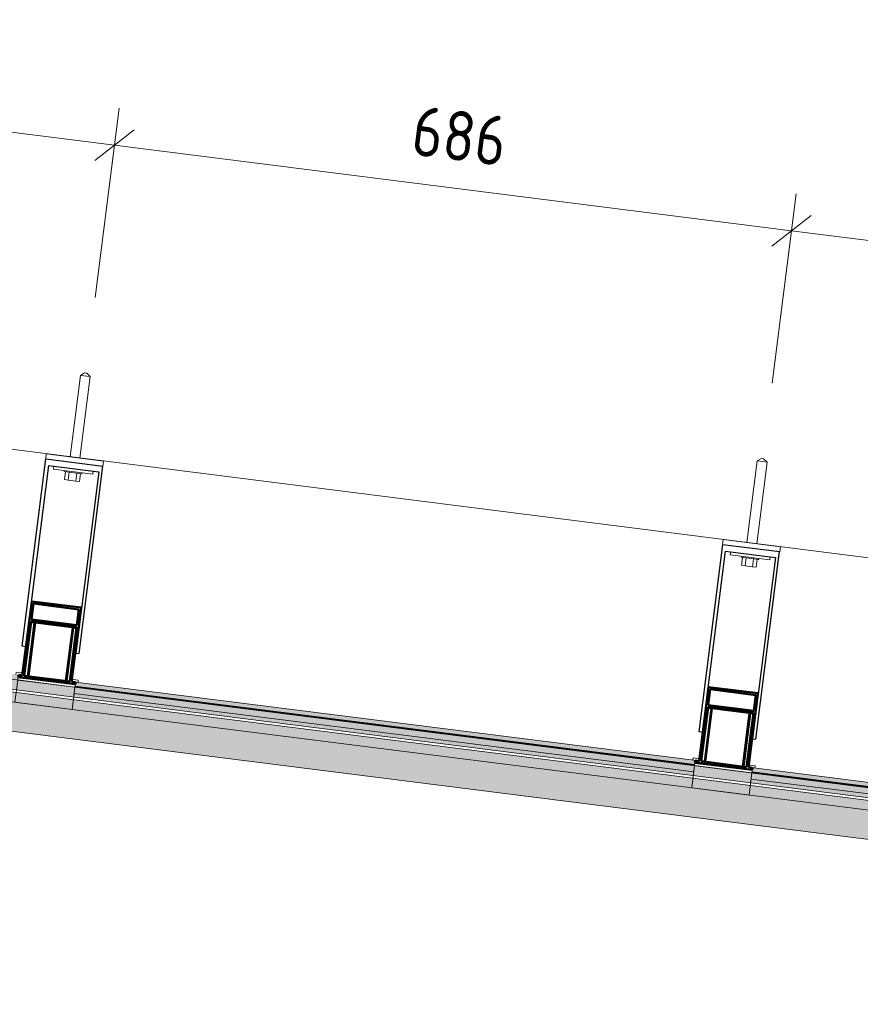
# Model space of a CAD drawing. Header units: millimetres. Extents: x 4014441 to 4046114, y 2378 to 8335946.
# Tile 63 of 71: x 4037477 to 4038322, y 8334917 to 8335907. Entities that reach past the tile are written whole.
import ezdxf

# ---------------------------------------------------------------- set-up
doc = ezdxf.new("R2010")
doc.units = ezdxf.units.MM
for name, color, linetype, lineweight in [('Обобщенные модели', 7, 'Continuous', 18), ('Размеры', 7, 'Continuous', 9), ('Размеры-25', 7, 'Continuous', 9), ('Тонкие линии', 7, 'Continuous', 18)]:
    doc.layers.add(name, color=color, linetype=linetype, lineweight=lineweight)
doc.styles.add('GOST Common_1', font='GOST_Common.ttf', dxfattribs={"width": 0.9, "height": 50})
doc.dimstyles.new('ADSK_Основной_2_0', dxfattribs={"dimscale": 304.8, "dimtxt": 50.28575, "dimasz": 0.115978, "dimexe": 0.123031, "dimexo": 0.246063, "dimgap": 0.04101, "dimtad": 1, "dimdec": 0, "dimzin": 0, "dimdsep": 46, "dimtxsty": 'GOST Common_1', "dimblk1": 'OBLIQUE', "dimblk2": 'OBLIQUE', "dimsah": 1, "dimcen": 0.09, "dimdle": 0.123031, "dimazin": 0, "dimtfac": 1, "dimtdec": 4, "dimtix": 1, "dimtmove": 0, "dimatfit": 3, "dimfxl": 1, "dimtvp": 1, "dimtfill": 1, "dimtolj": 1, "dimtzin": 0, "dimarcsym": 2})

# ---------------------------------------------------------------- blocks, each defined once
blk = doc.blocks.new('HILTI_s_Композит_тип_Ко - Тип КоБ D2-21033981-Разрез 9-9')
at = {"layer": 'Обобщенные модели', "true_color": 0xf7fbf5}
h = blk.add_hatch(color=7, dxfattribs=at)
h.paths.add_polyline_path([(4501316, 8334968.9), (4501316.12, 8334969.82), (4501243.91, 8334978.95), (4501243.94, 8334978.01), (4501315.74, 8334968.93)])
h.paths.add_polyline_path([(4501186.25, 8334985.31), (4501186.09, 8334986.26), (4500563.68, 8335064.98), (4500563.81, 8335064.08), (4501186.21, 8334985.32)])
h.paths.add_polyline_path([(4500506.03, 8335071.39), (4500505.87, 8335072.29), (4499883.45, 8335151.01), (4499883.59, 8335150.16), (4500505.98, 8335071.4)])
h.paths.add_polyline_path([(4499825.8, 8335157.47), (4499825.64, 8335158.33), (4499203.22, 8335237.05), (4499203.36, 8335236.24), (4499825.76, 8335157.48)])
h.paths.add_polyline_path([(4499145.58, 8335243.55), (4499145.42, 8335244.36), (4498522.99, 8335323.08), (4498523.13, 8335322.32), (4499145.53, 8335243.56)])
h.paths.add_polyline_path([(4498465.35, 8335329.63), (4498465.19, 8335330.39), (4498394.99, 8335339.27), (4498395.17, 8335338.52), (4498465.31, 8335329.64)])
blk.add_hatch(color=7, dxfattribs=at).paths.add_polyline_path([(4501316.12, 8334969.82), (4501316.53, 8334973.8), (4501244.39, 8334982.75), (4501244.04, 8334980.78), (4501186.6, 8334988.05), (4501186.85, 8334990.03), (4500564.17, 8335068.83), (4500563.81, 8335066.86), (4500506.38, 8335074.13), (4500506.63, 8335076.11), (4499883.94, 8335154.91), (4499883.59, 8335152.94), (4499826.15, 8335160.21), (4499826.4, 8335162.19), (4499203.72, 8335240.99), (4499203.36, 8335239.02), (4499145.93, 8335246.29), (4499146.18, 8335248.27), (4498523.49, 8335327.05), (4498523.13, 8335325.1), (4498465.71, 8335332.41), (4498465.7, 8335334.36), (4498395.49, 8335343.23), (4498395.17, 8335339.24), (4498465.45, 8335330.36), (4498465.7, 8335331.51), (4498523.13, 8335324.25), (4498523.24, 8335323.05), (4499145.68, 8335244.32), (4499145.93, 8335245.43), (4499203.36, 8335238.17), (4499203.47, 8335237.01), (4499825.91, 8335158.29), (4499826.15, 8335159.35), (4499883.59, 8335152.09), (4499883.59, 8335151), (4500506.15, 8335072.33), (4500506.38, 8335073.27), (4500563.81, 8335066.01), (4500563.81, 8335064.97), (4501186.37, 8334986.23), (4501186.6, 8334987.2), (4501244.04, 8334979.93), (4501244.04, 8334978.94), (4501315.74, 8334969.87)])
at = {"layer": 'Обобщенные модели'}
for p, q in [((4499203.22, 8335237.05), (4499825.91, 8335158.29)), ((4499203.72, 8335241.02), (4499830.38, 8335161.76)), ((4499879.98, 8335155.49), (4500510.61, 8335075.73)), ((4499883.45, 8335151.01), (4500506.14, 8335072.26))]:
    blk.add_line(p, q, dxfattribs=at)
blk = doc.blocks.new('HILTI_s_Профиль_MFT-RP - Усиленный профиль MFT-RP-58 77x50 L-21566273-Разрез 9-9')
at = {"layer": 'Обобщенные модели', "lineweight": 50}
for p, q in [((4501200.24, 8335063.94), (4501190.82, 8334989.53)), ((4501199.96, 8335045.83), (4501201.97, 8335061.7)), ((4501249.84, 8335057.66), (4501200.24, 8335063.94)), ((4501201.97, 8335061.7), (4501247.6, 8335055.93)), ((4501240.42, 8334983.25), (4501249.84, 8335057.66)), ((4501247.6, 8335055.93), (4501245.6, 8335040.05)), ((4501192.8, 8334989.28), (4501199.71, 8335043.84)), ((4501199.71, 8335043.84), (4501245.34, 8335038.07)), ((4501245.6, 8335040.05), (4501199.96, 8335045.83)), ((4501245.34, 8335038.07), (4501238.44, 8334983.5)), ((4501186.85, 8334990.03), (4501186.6, 8334988.05)), ((4501186.6, 8334988.05), (4501244.14, 8334980.77)), ((4501190.82, 8334989.53), (4501186.85, 8334990.03)), ((4501238.44, 8334983.5), (4501192.8, 8334989.28)), ((4501244.39, 8334982.75), (4501240.42, 8334983.25)), ((4501244.14, 8334980.77), (4501244.39, 8334982.75))]:
    blk.add_line(p, q, dxfattribs=at)
blk = doc.blocks.new('HILTI_s_Соединитель_профилей_MFT-RPC - Соединитель профилей MFT-RPC-V193-Разрез 9-9')
at = {"layer": 'Обобщенные модели', "lineweight": 25}
for p, q in [((4499842.01, 8335214.65), (4499835.23, 8335161.08)), ((4499839.1, 8335215.02), (4499842.01, 8335214.65)), ((4499842.01, 8335214.65), (4499843.04, 8335214.52)), ((4499843.04, 8335214.52), (4499836.26, 8335160.94)), ((4499843.58, 8335214.45), (4499836.8, 8335160.88)), ((4499843.04, 8335214.52), (4499843.58, 8335214.45)), ((4499843.58, 8335214.45), (4499880.33, 8335209.8)), ((4499880.33, 8335209.8), (4499873.55, 8335156.23)), ((4499880.86, 8335209.73), (4499874.08, 8335156.16)), ((4499881.9, 8335209.6), (4499875.12, 8335156.03)), ((4499880.33, 8335209.8), (4499880.86, 8335209.73)), ((4499880.86, 8335209.73), (4499881.9, 8335209.6)), ((4499881.9, 8335209.6), (4499884.81, 8335209.23))]:
    blk.add_line(p, q, dxfattribs=at)
blk = doc.blocks.new('HILTI_s_Соединитель_профилей_MFT-RPC - Соединитель профилей MFT-RPC-V194-Разрез 9-9')
at = {"layer": 'Обобщенные модели', "lineweight": 25}
for p, q in [((4499161.78, 8335300.73), (4499155, 8335247.16)), ((4499162.82, 8335300.6), (4499156.04, 8335247.02)), ((4499163.35, 8335300.53), (4499156.57, 8335246.96)), ((4499158.87, 8335301.1), (4499161.78, 8335300.73)), ((4499161.78, 8335300.73), (4499162.82, 8335300.6)), ((4499162.82, 8335300.6), (4499163.35, 8335300.53)), ((4499163.35, 8335300.53), (4499200.1, 8335295.88)), ((4499200.1, 8335295.88), (4499193.32, 8335242.31)), ((4499200.64, 8335295.81), (4499193.86, 8335242.24)), ((4499201.67, 8335295.68), (4499194.89, 8335242.11)), ((4499200.1, 8335295.88), (4499200.64, 8335295.81)), ((4499200.64, 8335295.81), (4499201.67, 8335295.68)), ((4499201.67, 8335295.68), (4499204.58, 8335295.31))]:
    blk.add_line(p, q, dxfattribs=at)
blk = doc.blocks.new('S_Вентрешетки_Профиль внешний - Профиль крепежный-21268552-Разрез 9-9')
at = {"layer": 'Обобщенные модели', "true_color": 0x373f43}
h = blk.add_hatch(color=149, dxfattribs=at)
h.paths.add_polyline_path([(4501315.74, 8334962.19), (4501316.53, 8334968.43), (4501243.72, 8334977.4), (4501242.96, 8334971.4), (4501315.27, 8334962.25)])
h.paths.add_polyline_path([(4501185.41, 8334978.68), (4501186.05, 8334984.95), (4500563.49, 8335063.48), (4500562.73, 8335057.48), (4501183.02, 8334978.98)])
h.paths.add_polyline_path([(4500505.19, 8335064.76), (4500505.82, 8335071.03), (4499883.27, 8335149.56), (4499882.51, 8335143.56), (4500502.11, 8335065.15)])
h.paths.add_polyline_path([(4499824.96, 8335150.84), (4499825.6, 8335157.11), (4499203.04, 8335235.64), (4499202.28, 8335229.64), (4499824.2, 8335150.94)])
h.paths.add_polyline_path([(4499144.74, 8335236.92), (4499145.37, 8335243.19), (4498522.81, 8335321.72), (4498522.06, 8335315.72), (4499142.73, 8335237.17)])
h.paths.add_polyline_path([(4498464.51, 8335323), (4498465.19, 8335329.26), (4498394.83, 8335338.16), (4498394.06, 8335331.92), (4498461.43, 8335323.39)])
h = blk.add_hatch(color=149, dxfattribs=at)
h.paths.add_polyline_path([(4501316.53, 8334968.43), (4501316.53, 8334968.83), (4501243.8, 8334978.03), (4501243.94, 8334977.62), (4501316.12, 8334968.49)])
h.paths.add_polyline_path([(4501186.21, 8334984.93), (4501186.09, 8334985.34), (4500563.57, 8335064.11), (4500563.62, 8335063.71), (4501186.2, 8334984.93)])
h.paths.add_polyline_path([(4500505.98, 8335071.01), (4500505.87, 8335071.42), (4499883.34, 8335150.18), (4499883.4, 8335149.79), (4500505.98, 8335071.01)])
h.paths.add_polyline_path([(4499825.76, 8335157.09), (4499825.64, 8335157.49), (4499203.12, 8335236.27), (4499203.17, 8335235.87), (4499825.75, 8335157.09)])
h.paths.add_polyline_path([(4499145.53, 8335243.17), (4499145.42, 8335243.57), (4498522.87, 8335322.14), (4498522.95, 8335321.95), (4499145.53, 8335243.17)])
h.paths.add_polyline_path([(4498465.3, 8335329.25), (4498465.19, 8335329.65), (4498394.88, 8335338.55), (4498394.85, 8335338.16), (4498465.3, 8335329.25)])
h = blk.add_hatch(color=149, dxfattribs=at)
h.paths.add_polyline_path([(4501315.27, 8334958.43), (4501315.74, 8334962.19), (4501242.96, 8334971.4), (4501242.48, 8334967.64), (4501314.94, 8334958.47)])
h.paths.add_polyline_path([(4501184.94, 8334974.92), (4501185.41, 8334978.68), (4500562.73, 8335057.48), (4500562.26, 8335053.72), (4501182.33, 8334975.25)])
h.paths.add_polyline_path([(4500504.71, 8335061), (4500505.19, 8335064.76), (4499882.51, 8335143.56), (4499882.03, 8335139.8), (4500502.11, 8335061.33)])
h.paths.add_polyline_path([(4499824.49, 8335147.08), (4499824.96, 8335150.84), (4499202.28, 8335229.64), (4499201.81, 8335225.88), (4499824.2, 8335147.12)])
h.paths.add_polyline_path([(4499144.26, 8335233.16), (4499144.74, 8335236.92), (4498522.06, 8335315.72), (4498521.58, 8335311.96), (4499141.66, 8335233.49)])
h.paths.add_polyline_path([(4498464.04, 8335319.24), (4498464.51, 8335323), (4498394.04, 8335331.92), (4498393.59, 8335328.16), (4498461.43, 8335319.57)])
at = {"layer": 'Обобщенные модели'}
for p, q in [((4499203.07, 8335235.88), (4499825.75, 8335157.09)), ((4499825.75, 8335157.09), (4499203.07, 8335235.88)), ((4499825.8, 8335157.47), (4499203.12, 8335236.27)), ((4499824.96, 8335150.84), (4499202.28, 8335229.64)), ((4499883.3, 8335149.8), (4500505.98, 8335071.01)), ((4500505.98, 8335071.01), (4499883.3, 8335149.8)), ((4500506.03, 8335071.39), (4499883.44, 8335150.18)), ((4500505.19, 8335064.76), (4499882.51, 8335143.56))]:
    blk.add_line(p, q, dxfattribs=at)
blk = doc.blocks.new('S_Вентрешетки_Профиль внешний - Профиль крепежный-V195-Разрез 9-9')
at = {"layer": 'Обобщенные модели', "true_color": 0x373f43}
blk.add_hatch(color=149, dxfattribs=at).paths.add_polyline_path([(4501310.04, 8334917.14), (4501314.94, 8334955.84), (4498393.24, 8335325.56), (4498388.34, 8335286.87), (4501302.8, 8334918.06)])
at = {"layer": 'Обобщенные модели'}
for p, q in [((4498394.83, 8335338.16), (4501316.53, 8334968.43)), ((4498393.24, 8335325.56), (4501314.94, 8334955.84)), ((4501315.27, 8334958.43), (4498393.57, 8335328.16)), ((4501313.71, 8334946.11), (4498392.01, 8335315.84)), ((4501310.04, 8334917.14), (4498388.34, 8335286.87))]:
    blk.add_line(p, q, dxfattribs=at)
blk = doc.blocks.new('S_Вентрешетки_Профиль крепежный - Профиль крепежный-V197-Разрез 9-9')
at = {"layer": 'Обобщенные модели', "true_color": 0x373f43}
for points in [[(4499882.96, 8335147.18), (4499883.06, 8335149.8), (4499825.72, 8335156.84), (4499825.54, 8335154.44), (4499882.02, 8335147.3)], [(4499882.03, 8335139.8), (4499882.96, 8335147.18), (4499825.42, 8335154.46), (4499824.49, 8335147.08), (4499882.02, 8335139.8)], [(4499883.29, 8335149.77), (4499883.06, 8335149.85), (4499883.29, 8335149.78)]]:
    blk.add_hatch(color=149, dxfattribs=at).paths.add_polyline_path(points)
at = {"layer": 'Обобщенные модели'}
for p, q in [((4499822.93, 8335134.76), (4499825.76, 8335157.09)), ((4499825.42, 8335154.46), (4499825.75, 8335157.06)), ((4499825.75, 8335157.06), (4499825.76, 8335157.1)), ((4499826.04, 8335159.37), (4499825.76, 8335157.1)), ((4499825.76, 8335157.1), (4499883.3, 8335149.81)), ((4499825.76, 8335157.09), (4499883.3, 8335149.8)), ((4499883.59, 8335152.09), (4499826.04, 8335159.37)), ((4499824.49, 8335147.08), (4499825.42, 8335154.46)), ((4499880.47, 8335127.48), (4499883.3, 8335149.8)), ((4499882.96, 8335147.18), (4499882.03, 8335139.8)), ((4499883.29, 8335149.77), (4499882.96, 8335147.18)), ((4499883.3, 8335149.81), (4499883.29, 8335149.77)), ((4499883.3, 8335149.81), (4499883.59, 8335152.09)), ((4499880.47, 8335127.48), (4499822.93, 8335134.76))]:
    blk.add_line(p, q, dxfattribs=at)
blk = doc.blocks.new('S_Вентрешетки_Профиль крепежный - Профиль крепежный-V199-Разрез 9-9')
at = {"layer": 'Обобщенные модели', "true_color": 0x373f43}
for points in [[(4499201.81, 8335225.88), (4499202.74, 8335233.26), (4499145.2, 8335240.54), (4499144.26, 8335233.16), (4499196.42, 8335226.56)], [(4499202.74, 8335233.26), (4499202.8, 8335235.89), (4499145.5, 8335242.92), (4499145.2, 8335240.54), (4499199.12, 8335233.71)], [(4499203.07, 8335235.85), (4499202.8, 8335235.93), (4499203.06, 8335235.85)]]:
    blk.add_hatch(color=149, dxfattribs=at).paths.add_polyline_path(points)
at = {"layer": 'Обобщенные модели'}
for p, q in [((4499145.82, 8335245.45), (4499145.53, 8335243.18)), ((4499203.36, 8335238.17), (4499145.82, 8335245.45)), ((4499142.71, 8335220.84), (4499145.53, 8335243.17)), ((4499144.26, 8335233.16), (4499145.2, 8335240.54)), ((4499145.2, 8335240.54), (4499145.53, 8335243.14)), ((4499145.53, 8335243.18), (4499203.07, 8335235.89)), ((4499145.53, 8335243.14), (4499145.53, 8335243.18)), ((4499145.53, 8335243.17), (4499203.07, 8335235.88)), ((4499200.25, 8335213.56), (4499203.07, 8335235.88)), ((4499203.07, 8335235.85), (4499202.74, 8335233.26)), ((4499203.07, 8335235.89), (4499203.36, 8335238.17)), ((4499203.07, 8335235.89), (4499203.07, 8335235.85)), ((4499202.74, 8335233.26), (4499201.81, 8335225.88)), ((4499200.25, 8335213.56), (4499142.71, 8335220.84))]:
    blk.add_line(p, q, dxfattribs=at)
blk = doc.blocks.new('HILTI_s_Анкер_HRD-HF - HRD-HF 10x100-6062269-Разрез 9-9')
at = {"layer": 'Обобщенные модели'}
for p, q in [((4500568.93, 8335377.29), (4500558.56, 8335295.33)), ((4500568.48, 8335294.07), (4500578.85, 8335376.03)), ((4500573.23, 8335379.75), (4500568.93, 8335377.29)), ((4500568.93, 8335377.29), (4500578.85, 8335376.03)), ((4500573.23, 8335379.75), (4500575.3, 8335379.49)), ((4500578.85, 8335376.03), (4500575.3, 8335379.49)), ((4500552.78, 8335281.54), (4500552.66, 8335280.55)), ((4500552.66, 8335280.55), (4500552.96, 8335280.51)), ((4500570.51, 8335278.29), (4500552.66, 8335280.55)), ((4500553.14, 8335272.43), (4500554.14, 8335280.36)), ((4500557.86, 8335279.89), (4500556.86, 8335271.96)), ((4500565.31, 8335278.95), (4500564.3, 8335271.01)), ((4500569.03, 8335278.48), (4500568.03, 8335270.54)), ((4500570.21, 8335278.33), (4500570.51, 8335278.29)), ((4500570.51, 8335278.29), (4500570.64, 8335279.28)), ((4500556.86, 8335271.96), (4500553.14, 8335272.43)), ((4500564.3, 8335271.01), (4500556.86, 8335271.96)), ((4500568.03, 8335270.54), (4500564.3, 8335271.01))]:
    blk.add_line(p, q, dxfattribs=at)
blk = doc.blocks.new('HILTI_s_Анкер_HRD-HF - HRD-HF 10x100-V200-Разрез 9-9')
at = {"layer": 'Обобщенные модели'}
for p, q in [((4500552.78, 8335281.54), (4500552.66, 8335280.55)), ((4500552.66, 8335280.55), (4500552.96, 8335280.51)), ((4500552.96, 8335280.51), (4500552.66, 8335280.55)), ((4500570.21, 8335278.33), (4500570.51, 8335278.29)), ((4500570.51, 8335278.29), (4500570.21, 8335278.33)), ((4500570.51, 8335278.29), (4500570.64, 8335279.28))]:
    blk.add_line(p, q, dxfattribs=at)
blk = doc.blocks.new('HILTI_s_Кронштейн_MFT-RB_L - Усиленный кронштейн MFT-RB 190 L-21018783-Разрез 9-9')
at = {"layer": 'Обобщенные модели', "lineweight": 25}
for p, q in [((4500510.47, 8335104.86), (4500534.32, 8335293.35)), ((4500536.79, 8335286.59), (4500513.74, 8335104.44)), ((4500534.32, 8335293.35), (4500591.46, 8335286.12)), ((4500536.79, 8335286.59), (4500587.39, 8335280.19)), ((4500567.61, 8335097.63), (4500591.46, 8335286.12)), ((4500587.39, 8335280.19), (4500564.34, 8335098.04)), ((4500513.74, 8335104.44), (4500510.47, 8335104.86)), ((4500564.34, 8335098.04), (4500567.61, 8335097.63))]:
    blk.add_line(p, q, dxfattribs=at)
blk = doc.blocks.new('HILTI_s_Термомост_MFT-RBI_L - Термомост MFT-RBI 58x130x5 L-10740395-Разрез 9-9')
at = {"layer": 'Обобщенные модели'}
for p, q in [((4500534.75, 8335298.34), (4500534.12, 8335293.38)), ((4500534.75, 8335298.34), (4500592.29, 8335291.06)), ((4500591.66, 8335286.1), (4500534.12, 8335293.38)), ((4500591.66, 8335286.1), (4500592.29, 8335291.06))]:
    blk.add_line(p, q, dxfattribs=at)
blk = doc.blocks.new('HILTI_s_Шайба_MFT-BFW - Шайба MFT-BFW 30x40x3-6840739-Разрез 9-9')
at = {"layer": 'Обобщенные модели'}
for p, q in [((4500541.87, 8335282.92), (4500542.25, 8335285.9)), ((4500581.55, 8335277.9), (4500541.87, 8335282.92)), ((4500581.93, 8335280.88), (4500581.55, 8335277.9))]:
    blk.add_line(p, q, dxfattribs=at)
blk = doc.blocks.new('HILTI_s_Салазка_MFT-CCF - Салазка MFT-CCF S58-7804795-Разрез 9-9')
at = {"layer": 'Обобщенные модели', "flags": 128}
for points in [[(4500510.12, 8335076.53), (4500510.01, 8335076.39), (4500509.87, 8335076.27), (4500509.71, 8335076.18), (4500509.53, 8335076.11), (4500509.35, 8335076.09)], [(4500509.6, 8335078.04), (4500509.77, 8335077.97), (4500509.92, 8335077.86), (4500510.05, 8335077.73), (4500510.16, 8335077.58), (4500510.24, 8335077.42), (4500510.28, 8335077.24)], [(4500561.52, 8335069.48), (4500561.35, 8335069.56), (4500561.2, 8335069.66), (4500561.07, 8335069.79), (4500560.96, 8335069.94), (4500560.88, 8335070.11)], [(4500560.91, 8335070.83), (4500561, 8335070.99), (4500561.11, 8335071.14), (4500561.25, 8335071.25), (4500561.41, 8335071.35), (4500561.59, 8335071.41), (4500561.77, 8335071.44)]]:
    blk.add_lwpolyline(points, dxfattribs=at)
blk = doc.blocks.new('HILTI_s_Салазка_MFT-CCF - Салазка MFT-CCF S58-V213-Разрез 9-9')
at = {"layer": 'Обобщенные модели'}
for p, q in [((4499823.95, 8335162.57), (4499824.23, 8335164.78)), ((4499824.23, 8335164.78), (4499829.19, 8335164.16)), ((4499828.94, 8335162.17), (4499827.11, 8335162.4)), ((4499883.31, 8335155.29), (4499881.48, 8335155.52)), ((4499881.73, 8335157.51), (4499886.69, 8335156.88)), ((4499886.69, 8335156.88), (4499886.41, 8335154.67))]:
    blk.add_line(p, q, dxfattribs=at)
at = {"layer": 'Обобщенные модели', "flags": 128}
for points in [[(4499827.11, 8335162.4), (4499826.9, 8335162.41), (4499826.69, 8335162.38), (4499826.49, 8335162.31)], [(4499829.19, 8335164.16), (4499829.37, 8335164.12), (4499829.54, 8335164.04), (4499829.7, 8335163.94), (4499829.83, 8335163.81), (4499829.93, 8335163.66), (4499830.01, 8335163.5), (4499830.06, 8335163.32), (4499830.07, 8335163.13), (4499830.04, 8335162.95), (4499829.99, 8335162.77), (4499829.9, 8335162.61), (4499829.78, 8335162.47), (4499829.64, 8335162.35), (4499829.48, 8335162.26), (4499829.31, 8335162.19), (4499829.13, 8335162.17), (4499828.94, 8335162.17)], [(4499881.48, 8335155.52), (4499881.3, 8335155.56), (4499881.13, 8335155.64), (4499880.97, 8335155.74), (4499880.84, 8335155.87), (4499880.74, 8335156.02), (4499880.66, 8335156.19), (4499880.61, 8335156.37), (4499880.6, 8335156.55), (4499880.63, 8335156.73), (4499880.68, 8335156.91), (4499880.77, 8335157.07), (4499880.89, 8335157.21), (4499881.03, 8335157.33), (4499881.19, 8335157.43), (4499881.36, 8335157.49), (4499881.54, 8335157.52), (4499881.73, 8335157.51)], [(4499883.89, 8335155.05), (4499883.71, 8335155.16), (4499883.52, 8335155.25), (4499883.31, 8335155.29)]]:
    blk.add_lwpolyline(points, dxfattribs=at)
blk = doc.blocks.new('HILTI_s_Салазка_MFT-CCF - Салазка MFT-CCF S58-V214-Разрез 9-9')
at = {"layer": 'Обобщенные модели'}
for p, q in [((4499143.72, 8335248.6), (4499144.01, 8335250.86)), ((4499144.01, 8335250.86), (4499148.97, 8335250.24)), ((4499148.72, 8335248.25), (4499146.88, 8335248.48)), ((4499203.08, 8335241.37), (4499201.25, 8335241.6)), ((4499201.5, 8335243.59), (4499206.46, 8335242.96)), ((4499206.46, 8335242.96), (4499206.18, 8335240.7))]:
    blk.add_line(p, q, dxfattribs=at)
at = {"layer": 'Обобщенные модели', "flags": 128}
for points in [[(4499146.88, 8335248.48), (4499146.67, 8335248.49), (4499146.46, 8335248.46), (4499146.26, 8335248.39), (4499146.08, 8335248.28)], [(4499148.97, 8335250.24), (4499149.15, 8335250.2), (4499149.32, 8335250.12), (4499149.47, 8335250.02), (4499149.6, 8335249.89), (4499149.71, 8335249.74), (4499149.79, 8335249.57), (4499149.83, 8335249.4), (4499149.84, 8335249.21), (4499149.82, 8335249.03), (4499149.76, 8335248.85), (4499149.67, 8335248.69), (4499149.56, 8335248.55), (4499149.42, 8335248.43), (4499149.26, 8335248.34), (4499149.08, 8335248.27), (4499148.9, 8335248.25), (4499148.72, 8335248.25)], [(4499201.25, 8335241.6), (4499201.07, 8335241.64), (4499200.9, 8335241.72), (4499200.75, 8335241.82), (4499200.62, 8335241.95), (4499200.51, 8335242.1), (4499200.43, 8335242.27), (4499200.39, 8335242.45), (4499200.38, 8335242.63), (4499200.4, 8335242.81), (4499200.46, 8335242.99), (4499200.55, 8335243.15), (4499200.66, 8335243.29), (4499200.8, 8335243.41), (4499200.96, 8335243.51), (4499201.14, 8335243.57), (4499201.32, 8335243.6), (4499201.5, 8335243.59)], [(4499203.82, 8335240.98), (4499203.66, 8335241.13), (4499203.49, 8335241.24), (4499203.29, 8335241.33), (4499203.08, 8335241.37)]]:
    blk.add_lwpolyline(points, dxfattribs=at)
blk = doc.blocks.new('DIMBLOCK6-Разрез 9-9')
at = {"layer": 'Размеры-25'}
for p, q in [((4038233.59, 8335541.5), (4038257.69, 8335731.91)), ((4038252.98, 8335694.7), (4038233.59, 8335541.5)), ((4038933.21, 8335608.62), (4038252.98, 8335694.7)), ((4038913.82, 8335455.42), (4038937.91, 8335645.83)), ((4038933.21, 8335608.62), (4038913.82, 8335455.42))]:
    blk.add_line(p, q, dxfattribs=at)
at = {"layer": 'Размеры-25', "lineweight": 18}
for p, q in [((4038252.98, 8335694.7), (4038272.73, 8335710.02)), ((4038252.98, 8335694.7), (4038233.23, 8335679.39)), ((4038933.21, 8335608.62), (4038952.96, 8335623.94)), ((4038933.21, 8335608.62), (4038913.45, 8335593.31))]:
    blk.add_line(p, q, dxfattribs=at)
at = {"layer": 'Размеры-25', "color": 0, "insert": (4038555.94, 8335734.83), "char_height": 50, "width": 113.5265, "attachment_point": 1, "rotation": 352.78778, "line_spacing_factor": 1.022761, "style": 'GOST Common_1', "bg_fill": 3, "box_fill_scale": 1.25, "bg_fill_color": 256, "bg_fill_true_color": 13158600, "bg_fill_transparency": 0}
blk.add_mtext('686', dxfattribs=at)
blk = doc.blocks.new('_Oblique')
at = {"color": 0, "linetype": 'ByBlock', "lineweight": -2}
blk.add_line((-0.5, -0.5), (0.5, 0.5), dxfattribs=at)
blk = doc.blocks.new('DIMBLOCK7-Разрез 9-9')
at = {"layer": 'Размеры-25'}
for p, q in [((4037553.37, 8335627.58), (4037577.46, 8335817.98)), ((4037572.76, 8335780.78), (4037553.37, 8335627.58)), ((4038252.98, 8335694.7), (4037572.76, 8335780.78)), ((4038233.59, 8335541.5), (4038257.69, 8335731.91)), ((4038252.98, 8335694.7), (4038233.59, 8335541.5))]:
    blk.add_line(p, q, dxfattribs=at)
at = {"layer": 'Размеры-25', "lineweight": 18}
for p, q in [((4037572.76, 8335780.78), (4037592.51, 8335796.1)), ((4037572.76, 8335780.78), (4037553, 8335765.47)), ((4038252.98, 8335694.7), (4038272.73, 8335710.02)), ((4038252.98, 8335694.7), (4038233.23, 8335679.39))]:
    blk.add_line(p, q, dxfattribs=at)
at = {"layer": 'Размеры-25', "color": 0, "insert": (4037875.71, 8335820.91), "char_height": 50, "width": 113.5265, "attachment_point": 1, "rotation": 352.78778, "line_spacing_factor": 1.022761, "style": 'GOST Common_1', "bg_fill": 3, "box_fill_scale": 1.25, "bg_fill_color": 256, "bg_fill_true_color": 13158600, "bg_fill_transparency": 0}
blk.add_mtext('686', dxfattribs=at)
blk = doc.blocks.new('DIMBLOCK8-Разрез 9-9')
at = {"layer": 'Размеры-25'}
for p, q in [((4036873.14, 8335713.66), (4036897.24, 8335904.06)), ((4037572.76, 8335780.78), (4036855.33, 8335871.57)), ((4036892.53, 8335866.86), (4036873.14, 8335713.66)), ((4037553.37, 8335627.58), (4037577.46, 8335817.98)), ((4037572.76, 8335780.78), (4037553.37, 8335627.58))]:
    blk.add_line(p, q, dxfattribs=at)
at = {"layer": 'Размеры-25', "lineweight": 18}
for p, q in [((4036892.53, 8335866.86), (4036912.28, 8335882.18)), ((4036892.53, 8335866.86), (4036872.78, 8335851.55)), ((4037572.76, 8335780.78), (4037592.51, 8335796.1)), ((4037572.76, 8335780.78), (4037553, 8335765.47))]:
    blk.add_line(p, q, dxfattribs=at)
at = {"layer": 'Размеры-25', "color": 0, "insert": (4037195.49, 8335906.99), "char_height": 50, "width": 113.5265, "attachment_point": 1, "rotation": 352.78778, "line_spacing_factor": 1.022761, "style": 'GOST Common_1', "bg_fill": 3, "box_fill_scale": 1.25, "bg_fill_color": 256, "bg_fill_true_color": 13158600, "bg_fill_transparency": 0}
blk.add_mtext('686', dxfattribs=at)

msp = doc.modelspace()

# ---------------------------------------------------------------- linework, layer by layer
at = {"layer": 'Тонкие линии'}
msp.add_line((4039702.89, 8335192.37), (4036726.63, 8335569), dxfattribs=at)

# ---------------------------------------------------------------- block references
at = {"layer": 'Обобщенные модели'}
for name, p in [('HILTI_s_Анкер_HRD-HF - HRD-HF 10x100-6062269-Разрез 9-9', (-463030.49, 172.16)), ('HILTI_s_Кронштейн_MFT-RB_L - Усиленный кронштейн MFT-RB 190 L-21018783-Разрез 9-9', (-463030.49, 172.16)), ('HILTI_s_Термомост_MFT-RBI_L - Термомост MFT-RBI 58x130x5 L-10740395-Разрез 9-9', (-463030.49, 172.16)), ('HILTI_s_Анкер_HRD-HF - HRD-HF 10x100-6062269-Разрез 9-9', (-462350.26, 86.08)), ('HILTI_s_Шайба_MFT-BFW - Шайба MFT-BFW 30x40x3-6840739-Разрез 9-9', (-463030.49, 172.16)), ('HILTI_s_Анкер_HRD-HF - HRD-HF 10x100-V200-Разрез 9-9', (-463030.49, 172.16)), ('HILTI_s_Термомост_MFT-RBI_L - Термомост MFT-RBI 58x130x5 L-10740395-Разрез 9-9', (-462350.26, 86.08)), ('HILTI_s_Кронштейн_MFT-RB_L - Усиленный кронштейн MFT-RB 190 L-21018783-Разрез 9-9', (-462350.26, 86.08)), ('HILTI_s_Шайба_MFT-BFW - Шайба MFT-BFW 30x40x3-6840739-Разрез 9-9', (-462350.26, 86.08)), ('HILTI_s_Анкер_HRD-HF - HRD-HF 10x100-V200-Разрез 9-9', (-462350.26, 86.08)), ('S_Вентрешетки_Профиль внешний - Профиль крепежный-V195-Разрез 9-9', (-461670.04, 0)), ('S_Вентрешетки_Профиль внешний - Профиль крепежный-21268552-Разрез 9-9', (-461670.04, 0)), ('HILTI_s_Композит_тип_Ко - Тип КоБ D2-21033981-Разрез 9-9', (-461670.04, 0)), ('HILTI_s_Соединитель_профилей_MFT-RPC - Соединитель профилей MFT-RPC-V194-Разрез 9-9', (-461670.04, 0)), ('S_Вентрешетки_Профиль крепежный - Профиль крепежный-V199-Разрез 9-9', (-461670.04, 0)), ('HILTI_s_Салазка_MFT-CCF - Салазка MFT-CCF S58-V214-Разрез 9-9', (-461670.04, 0)), ('HILTI_s_Салазка_MFT-CCF - Салазка MFT-CCF S58-7804795-Разрез 9-9', (-463030.49, 172.16)), ('HILTI_s_Салазка_MFT-CCF - Салазка MFT-CCF S58-7804795-Разрез 9-9', (-463030.49, 172.16)), ('HILTI_s_Салазка_MFT-CCF - Салазка MFT-CCF S58-7804795-Разрез 9-9', (-463030.49, 172.16)), ('HILTI_s_Соединитель_профилей_MFT-RPC - Соединитель профилей MFT-RPC-V193-Разрез 9-9', (-461670.04, 0)), ('S_Вентрешетки_Профиль крепежный - Профиль крепежный-V197-Разрез 9-9', (-461670.04, 0)), ('HILTI_s_Салазка_MFT-CCF - Салазка MFT-CCF S58-V213-Разрез 9-9', (-461670.04, 0)), ('HILTI_s_Салазка_MFT-CCF - Салазка MFT-CCF S58-7804795-Разрез 9-9', (-462350.26, 86.08)), ('HILTI_s_Салазка_MFT-CCF - Салазка MFT-CCF S58-7804795-Разрез 9-9', (-462350.26, 86.08)), ('HILTI_s_Салазка_MFT-CCF - Салазка MFT-CCF S58-7804795-Разрез 9-9', (-462350.26, 86.08))]:
    msp.add_blockref(name, p, dxfattribs=at)
at = {"layer": 'Обобщенные модели', "lineweight": 25}
for p in [(-463710.71, 258.24), (-463030.49, 172.16)]:
    msp.add_blockref('HILTI_s_Профиль_MFT-RP - Усиленный профиль MFT-RP-58 77x50 L-21566273-Разрез 9-9', p, dxfattribs=at)

# ---------------------------------------------------------------- next in the draw order: dimensions: what is measured, and where the dimension line sits
at = {"layer": 'Размеры'}
dim = msp.add_linear_dim(base=(4038252.98, 8335694.7), p1=(4038904.4, 8335381.01), p2=(4038224.18, 8335467.09), angle=352.78778, dimstyle='ADSK_Основной_2_0', override={"dimpost": '<>', "dimfxl": 685.65}, dxfattribs=at)
dim.commit()
dim.dimension.update_dxf_attribs({"geometry": 'DIMBLOCK6-Разрез 9-9', "text_midpoint": (4038597.8, 8335688.87)})

# ---------------------------------------------------------------- next in the draw order: dimensions: what is measured, and where the dimension line sits
dim = msp.add_linear_dim(base=(4037572.76, 8335780.78), p1=(4038224.18, 8335467.09), p2=(4037543.95, 8335553.17), angle=352.78778, dimstyle='ADSK_Основной_2_0', override={"dimpost": '<>', "dimfxl": 685.65}, dxfattribs=at)
dim.commit()
dim.dimension.update_dxf_attribs({"geometry": 'DIMBLOCK7-Разрез 9-9', "text_midpoint": (4037917.58, 8335774.95)})

# ---------------------------------------------------------------- next in the draw order: dimensions: what is measured, and where the dimension line sits
dim = msp.add_linear_dim(base=(4036892.53, 8335866.86), p1=(4037543.95, 8335553.17), p2=(4036863.73, 8335639.25), angle=352.78778, dimstyle='ADSK_Основной_2_0', override={"dimpost": '<>', "dimfxl": 685.65}, dxfattribs=at)
dim.commit()
dim.dimension.update_dxf_attribs({"geometry": 'DIMBLOCK8-Разрез 9-9', "text_midpoint": (4037237.35, 8335861.02)})

doc.saveas('drawing.dxf')
